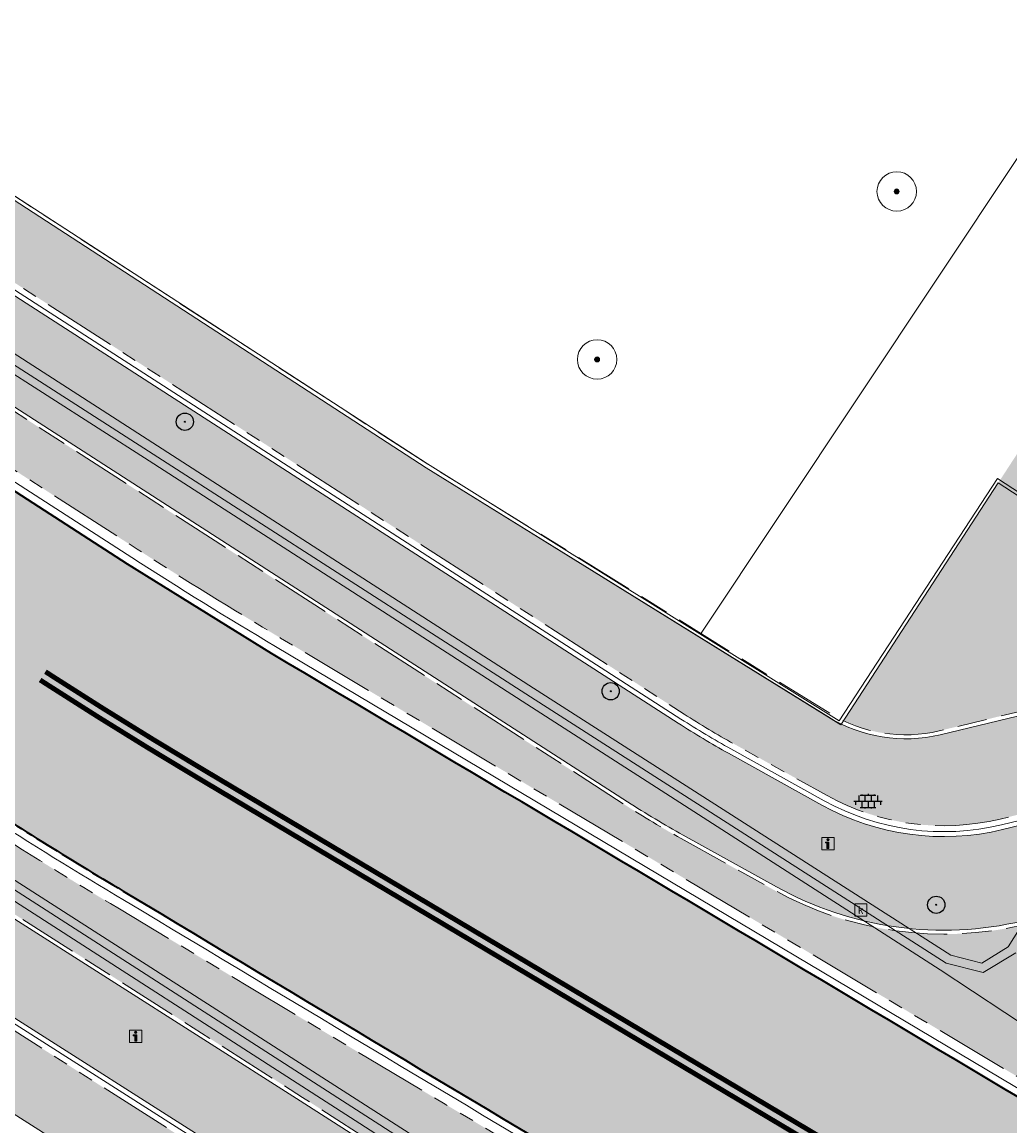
# Model space of a CAD drawing. Header units: metres. Extents: x 187916 to 189411, y 333285 to 334910.
# Tile 105 of 256: x 188210 to 188230, y 334537 to 334560. Entities that reach past the tile are written whole.
import ezdxf
from ezdxf.enums import TextEntityAlignment as Align

# ---------------------------------------------------------------- set-up
doc = ezdxf.new("R2010")
doc.units = ezdxf.units.M
doc.linetypes.add('VH-OPSLUITBAND_100X200', pattern=[16, 8, -2, 4, -2])
doc.linetypes.add('VH-TROTTOIRBAND_180-200', pattern=[20, 10, -2, 2, -2, 2, -2])
for name, color, linetype, lineweight in [('B-ME-GR-BOOM-S', 253, 'Continuous', 25), ('B-ME-IE-MEUBILAIR_WEGMEUBILAIR-S', 253, 'Continuous', 18), ('B-ME-IE-TERREINAFSCHEIDING_KUNSTMATIG_MUUR-G', 253, 'IE-TERREINAFSCHEIDING-KUNSTMATIG-DICHT', 18), ('B-ME-RI-HWA_KOLK-S', 253, 'Continuous', 25), ('B-ME-VH-KANTOPSLUITING_ACHTERKANTBAND-G', 253, 'Continuous', 18), ('B-ME-VH-VERHARDING_ASFALT-G', 253, 'Continuous', 18), ('B-ME-VH-VERHARDING_BETONSTRAATSTEEN-G', 253, 'Continuous', 18), ('B-ME-VH-VERHARDING_TEGEL-G', 253, 'Continuous', 18), ('B-ME-VH-VERHARDING_TEGEL-S', 253, 'Continuous', 25), ('B-WE-GR-BOOM-S', 253, 'Continuous', 15), ('B-WE-GR-HAAG-G', 253, 'GR-HAAG1-SO', 15), ('B-WE-OG-TERREIN_ERF-GV', 253, 'Continuous', 15), ('N-WE-GR-HAAG-HG01-A', 96, 'Continuous', 35), ('N-WE-GR-HAAG-HG02-A', 64, 'Continuous', 35), ('N-WE-VH-GOOT_TEGEL-G', 170, 'Continuous', 35), ('N-WE-VH-KANTOPSLUITING_OPSLUITBAND_80X200-G', 30, 'VH-OPSLUITBAND_100X200', 15), ('N-WE-VH-KANTOPSLUITING_RIJWIELPADBAND_4-12 200-G', 94, 'VH-TROTTOIRBAND_180-200', 15), ('N-WE-VH-KANTOPSLUITING_TROTTOIRBAND_180 200-G', 251, 'VH-TROTTOIRBAND_180-200', 15), ('N-WE-VH-KANTOPSLUITING_VOORKANTBAND-G', 7, 'Continuous', 15), ('N-WE-VH-KANTVERHARDING_STREKLAAG_BSS-G', 60, 'Continuous', 18), ('N-WE-VH-VERHARDING_ASFALT_RIJWEG-A', 251, 'Continuous', 18), ('N-WE-VH-VERHARDING_BETONSTRAATSTEEN-ROOD-A', 11, 'Continuous', 18), ('N-WE-VH-VERHARDING_TEGEL-A', 254, 'Continuous', 5), ('N-WE-VW-MARKERING_LANGS_STREEP-G', 251, 'Continuous', 0)]:
    doc.layers.add(name, color=color, linetype=linetype, lineweight=lineweight)
doc.styles.add('NLCS-ISO', font='NLCS-ISO.ttf')
doc.linetypes.add('GR-HAAG1-SO', pattern='A,6,[176,NLCS.SHX,S=0.125,R=0,X=0,Y=0],-2', length=8)
doc.linetypes.add('IE-TERREINAFSCHEIDING-KUNSTMATIG-DICHT', pattern='A,8,-1,[82,NLCS.SHX,S=0.75,R=90,X=0,Y=0],-1', length=10)

# ---------------------------------------------------------------- blocks, each defined once
blk = doc.blocks.new('SGR-BOOM_GBKN-SO')
at = {"linetype": 'ByBlock', "lineweight": 18}
h = blk.add_hatch(color=0, dxfattribs=at)
h.dxf.hatch_style = 1
edge = h.paths.add_edge_path()
edge.add_arc((0, 0), 0.25, 0, 360)
at = {"color": 0, "linetype": 'ByBlock', "lineweight": 18}
for radius in [2, 0.25]:
    blk.add_circle((0, 0), radius, dxfattribs=at)
at = {"color": 0, "linetype": 'ByBlock', "lineweight": 18, "style": 'NLCS-ISO'}
blk.add_attdef('SOORT', (2.5, 0), '', height=1.5, dxfattribs=at)
blk = doc.blocks.new('SRI-KOLK-SO')
at = {"color": 0, "linetype": 'ByBlock', "lineweight": 18}
blk.add_lwpolyline([(-1.125, -1.125), (1.125, -1.125), (1.125, 1.125), (-1.125, 1.125)], close=True, dxfattribs=at)
at = {"color": 0, "linetype": 'ByBlock', "lineweight": 18, "style": 'NLCS-ISO'}
blk.add_text('k', height=1.5, dxfattribs=at).set_placement((0, 0), align=Align.MIDDLE_CENTER)
blk = doc.blocks.new('SGR-BOOM_01')
at = {"ltscale": 0.1}
h = blk.add_hatch(color=256, dxfattribs=at)
edge = h.paths.add_edge_path()
edge.add_arc((7.366995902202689e-12, -5.115907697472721e-12), 0.15, 0, 360)
for centre, radius in [((0, 0), 2.5), ((7.366995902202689e-12, -5.115907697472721e-12), 0.04499999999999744)]:
    blk.add_circle(centre, radius)
blk.add_circle((7.366995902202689e-12, -5.115907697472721e-12), 0.15, dxfattribs=at)
blk = doc.blocks.new('SIE-WEG_VERKEERSBORD_INFORMATIE-SO')
at = {"linetype": 'ByBlock', "lineweight": 18}
h = blk.add_hatch(color=0, dxfattribs=at)
h.dxf.hatch_style = 1
h.paths.add_polyline_path([(0.31640625, 0.4893749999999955), (-0.8226562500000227, 0.4893749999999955), (-0.8226562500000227, 0.1940624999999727), (-0.31640625, 0.1940624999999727), (-0.31640625, -1.620000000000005), (0.31640625, -1.620000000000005)])
h = blk.add_hatch(color=0, dxfattribs=at)
h.dxf.hatch_style = 1
edge = h.paths.add_edge_path()
edge.add_arc((0, 1.246607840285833), 0.3733921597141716, 0, 360)
at = {"color": 0, "linetype": 'ByBlock', "lineweight": 18}
for points in [[(-2, -2), (2, -2), (2, 2), (-2, 2)], [(0.31640625, 0.4893749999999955), (-0.8226562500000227, 0.4893749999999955), (-0.8226562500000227, 0.1940624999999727), (-0.31640625, 0.1940624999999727), (-0.31640625, -1.620000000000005), (0.31640625, -1.620000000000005)]]:
    blk.add_lwpolyline(points, close=True, dxfattribs=at)
blk.add_circle((0, 1.246607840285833), 0.3733921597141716, dxfattribs=at)
blk = doc.blocks.new('SVH-TEGEL_300X300_DUN_LINT_KL-SO')
for p, q in [((-2.25, 1.355676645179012), (-2.25, -6.969183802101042e-16)), ((-1.900843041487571, 1.499999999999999), (1.90084304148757, 1.499999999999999)), ((-1.5, 1.624087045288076), (-1.5, 1.499999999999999)), ((-0.7499999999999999, 1.5), (-0.7500000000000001, 1.377682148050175e-16)), ((3.325515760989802e-16, 1.810386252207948), (2.755364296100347e-16, 1.499999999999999)), ((0, 0), (-2.755364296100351e-16, -1.500000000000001)), ((0.7500000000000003, 1.499999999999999), (0.7500000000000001, -1.247991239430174e-15)), ((1.5, 1.624087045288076), (1.5, 1.499999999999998)), ((2.25, 1.355676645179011), (2.25, -4.133046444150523e-16)), ((-3.39489953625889, -4.866106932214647e-16), (3.39489953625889, -1.733835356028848e-15)), ((-3, -3.055132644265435e-15), (-3.000000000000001, -0.8474312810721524)), ((-1.900843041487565, -1.500000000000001), (1.900843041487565, -1.500000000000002)), ((-1.5, -8.346865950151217e-16), (-1.5, -1.500000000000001)), ((-0.7500000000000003, -1.499999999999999), (-0.7500000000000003, -1.765655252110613)), ((0.7499999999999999, -1.500000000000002), (0.7499999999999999, -1.765655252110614)), ((1.5, -2.495982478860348e-15), (1.5, -1.500000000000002)), ((2.999999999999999, -2.495982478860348e-15), (2.999999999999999, -0.8474312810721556))]:
    blk.add_line(p, q)
blk = doc.blocks.new('DTM')
at = {"layer": 'B-ME-IE-TERREINAFSCHEIDING_KUNSTMATIG_MUUR-G', "ltscale": 0.2, "flags": 128}
blk.add_lwpolyline([(188213.852, 334534.8220000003), (188206.0150000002, 334539.809)], dxfattribs=at)
at = {"layer": 'B-ME-VH-KANTOPSLUITING_ACHTERKANTBAND-G', "ltscale": 0.2, "flags": 128}
for points in [[(188232.3870000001, 334544.5159999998), (188230.0240000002, 334540.7710000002), (188229.4879999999, 334540.4399999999), (188228.8599999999, 334540.5989999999), (188220.392, 334546.0210000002), (188212.7560000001, 334550.943), (188205.463, 334555.639), (188204.0079999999, 334556.5649999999), (188204.1916821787, 334556.8514977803), (188201, 334558.8190000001), (188200.8480000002, 334558.5920000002), (188199.1499999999, 334559.6830000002)], [(188232.8339999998, 334526.9380000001), (188225.3100000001, 334531.8059999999), (188217.6600000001, 334536.6699999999), (188208.173, 334542.773), (188208.003, 334542.5249999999), (188202.662, 334545.943), (188197.2689999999, 334549.4359999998), (188197.4339999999, 334549.693), (188189.3969999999, 334554.8160000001), (188180.1460000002, 334560.747), (188179.9739999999, 334560.4890000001), (188174.287, 334564.1370000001)], [(188226.5970000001, 334545.3569999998), (188218.236, 334550.5779999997), (188209.2289999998, 334556.4199999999), (188205.264, 334558.9730000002), (188205.4700000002, 334559.2820000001)], [(188226.5970000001, 334545.3569999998), (188229.806573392, 334550.2783044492)], [(188244.5040000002, 334542.2590000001), (188243.784, 334541.216), (188236.7450000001, 334545.7560000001), (188229.8065733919, 334550.2783044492)]]:
    blk.add_lwpolyline(points, dxfattribs=at)
at = {"layer": 'B-ME-VH-VERHARDING_ASFALT-G', "ltscale": 0.2, "flags": 128}
for points in [[(188234.5529999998, 334536.4019999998), (188228.6439999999, 334540.304), (188220.2549999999, 334545.6979999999), (188212.5899999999, 334550.6370000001), (188205.3300000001, 334555.284), (188203.8149999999, 334556.253), (188200.6310000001, 334558.2939999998), (188198.966, 334559.3760000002), (188196.426, 334561.003), (188190.7149999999, 334564.679), (188185.6579999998, 334567.8960000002), (188184.4419999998, 334568.6779999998), (188181.946, 334570.2680000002), (188180.202, 334571.4029999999), (188175.1570000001, 334574.6689999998)], [(188272.9249999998, 334491.4739999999), (188273.662, 334493.7560000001), (188273.6749999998, 334496.2310000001), (188273.165, 334498.585), (188272.196, 334500.719), (188270.7609999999, 334502.577), (188268.9130000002, 334504.1060000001), (188267.9359999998, 334504.7570000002), (188266.662, 334505.568), (188258.4249999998, 334510.895), (188249.1529999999, 334516.841), (188246.6850000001, 334518.4350000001), (188244.1570000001, 334520.0490000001), (188236.159, 334525.2400000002), (188233.0249999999, 334527.2250000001), (188225.446, 334532.0779999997), (188217.8650000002, 334536.983), (188208.3530000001, 334543.085), (188203.0589999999, 334546.4670000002), (188197.6239999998, 334549.9819999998), (188189.6060000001, 334555.1039999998), (188180.355, 334561.0320000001), (188174.6570000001, 334564.6979999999)]]:
    blk.add_lwpolyline(points, dxfattribs=at)
at = {"layer": 'B-ME-VH-VERHARDING_BETONSTRAATSTEEN-G', "ltscale": 0.2, "flags": 128}
for points in [[(188230.1809999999, 334540.6460000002), (188229.5159999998, 334540.25), (188228.764, 334540.4369999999), (188220.3319999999, 334545.8459999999), (188212.6669999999, 334550.7710000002), (188205.3799999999, 334555.4500000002), (188203.9029999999, 334556.3739999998), (188200.73, 334558.4079999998), (188199.0359999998, 334559.5060000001), (188196.4980000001, 334561.128), (188190.8080000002, 334564.787), (188185.7489999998, 334568.0120000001), (188184.5279999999, 334568.8250000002), (188182.0249999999, 334570.398), (188180.2829999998, 334571.514), (188175.2459999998, 334574.7889999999)], [(188272.7930000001, 334491.5449999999), (188273.5350000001, 334493.7850000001), (188273.5439999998, 334496.1940000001), (188273.0499999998, 334498.497), (188272.0690000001, 334500.6669999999), (188270.6499999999, 334502.4819999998), (188268.838, 334503.9739999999), (188267.8459999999, 334504.6359999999), (188266.5789999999, 334505.4640000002), (188258.3190000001, 334510.7590000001), (188249.0520000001, 334516.733), (188246.611, 334518.298), (188244.071, 334519.9210000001), (188236.088, 334525.105), (188232.9419999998, 334527.0949999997), (188225.375, 334531.9300000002), (188217.7629999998, 334536.8369999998), (188208.2689999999, 334542.9419999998), (188202.9709999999, 334546.3429999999), (188197.5269999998, 334549.852), (188189.5070000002, 334554.9709999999), (188180.2629999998, 334560.9079999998), (188174.571, 334564.5619999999)]]:
    blk.add_lwpolyline(points, dxfattribs=at)
at = {"layer": 'B-ME-VH-VERHARDING_TEGEL-G', "ltscale": 0.2, "flags": 128}
for points in [[(188226.6290000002, 334545.2790000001), (188218.2080000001, 334550.497), (188209.1639999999, 334556.3670000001), (188205.2200000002, 334558.8930000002), (188205.102, 334558.986), (188202.4219999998, 334560.7199999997), (188201.355, 334561.3420000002), (188197.298, 334563.9210000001), (188196.4270000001, 334564.4870000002), (188194.0099999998, 334566.0019999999), (188192.1630000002, 334567.1639999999), (188189.8130000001, 334568.7089999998), (188188.3960000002, 334569.6170000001), (188188.273, 334569.6910000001), (188182.3489999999, 334573.4720000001), (188179.8739999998, 334575.071), (188179.7110000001, 334575.213), (188179.8700000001, 334575.432), (188176.9900000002, 334577.3169999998)], [(188226.6290000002, 334545.2790000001), (188229.8228335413, 334550.1877335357)], [(188244.574, 334542.236), (188243.7930000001, 334541.128), (188236.7379999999, 334545.6919999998), (188229.8228335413, 334550.1877335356)]]:
    blk.add_lwpolyline(points, dxfattribs=at)
at = {"layer": 'B-WE-GR-HAAG-G', "ltscale": 0.2, "flags": 128}
blk.add_lwpolyline([(188243.081, 334576.122), (188223.7820477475, 334547.1147880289)], dxfattribs=at)
at = {"layer": 'B-WE-OG-TERREIN_ERF-GV', "ltscale": 0.2, "flags": 128}
for points in [[(188223.7820477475, 334547.1147880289), (188243.081, 334576.122), (188240.161, 334578.396), (188237.217, 334580.689), (188234.54, 334582.774)], [(188246.798, 334580.851), (188243.753, 334576.92), (188243.081, 334576.122), (188223.7820477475, 334547.1147880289)]]:
    blk.add_lwpolyline(points, dxfattribs=at)
at = {"layer": 'B-ME-GR-BOOM-S', "xscale": 0.07, "yscale": 0.07, "zscale": 0.07}
for p in [(188213.312, 334551.431), (188221.957, 334545.959), (188228.566, 334541.623)]:
    blk.add_blockref('SGR-BOOM_01', p, dxfattribs=at)
at = {"layer": 'B-ME-IE-MEUBILAIR_WEGMEUBILAIR-S', "xscale": 0.0625, "yscale": 0.0625, "zscale": 0.0625}
for p in [(188226.366, 334542.867), (188212.316, 334538.953)]:
    blk.add_blockref('SIE-WEG_VERKEERSBORD_INFORMATIE-SO', p, dxfattribs=at)
at = {"layer": 'B-ME-RI-HWA_KOLK-S', "xscale": 0.11, "yscale": 0.11, "zscale": 0.11}
blk.add_blockref('SRI-KOLK-SO', (188227.034, 334541.519), dxfattribs=at)
at = {"layer": 'B-ME-VH-VERHARDING_TEGEL-S', "xscale": 0.084, "yscale": 0.084, "zscale": 0.084}
blk.add_blockref('SVH-TEGEL_300X300_DUN_LINT_KL-SO', (188227.180880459, 334543.7253858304), dxfattribs=at)
at = {"layer": 'B-WE-GR-BOOM-S', "xscale": 0.2, "yscale": 0.2, "zscale": 0.2}
for p in [(188227.763, 334556.108), (188221.681, 334552.696)]:
    blk.add_blockref('SGR-BOOM_GBKN-SO', p, dxfattribs=at)
blk = doc.blocks.new('ontwerp Wilhelmina- & Engelenkampstraat')
at = {"layer": 'N-WE-GR-HAAG-HG01-A', "transparency": 33554610}
h = blk.add_hatch(color=256, dxfattribs=at)
h.dxf.hatch_style = 1
h.paths.add_polyline_path([(188203.6863687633, 334555.6121301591), (188203.3072082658, 334555.0237108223), (188203.4080801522, 334554.9587118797, 0.414213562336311), (188203.4977625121, 334554.5440348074), (188212.3414064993, 334548.8454449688, 0.008849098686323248), (188215.256784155, 334547.039062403), (188226.5440664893, 334540.3188845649), (188229.8918575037, 334541.1261363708, -0.1699833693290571), (188225.2805831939, 334541.9178157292), (188223.387470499, 334542.9687407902, -0.01641003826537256), (188222.2569912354, 334543.6457551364)])
h = blk.add_hatch(color=256, dxfattribs=at)
h.dxf.hatch_style = 1
h.paths.add_polyline_path([(188211.9823468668, 334541.5401479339, -0.008116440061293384), (188209.1124476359, 334543.3127596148, 0.4058440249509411), (188208.7056070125, 334543.2162056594), (188208.6043665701, 334543.2806290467), (188208.1270741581, 334542.5305707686), (188215.6977728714, 334537.7130290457), (188224.42137063, 334532.125037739), (188225.2812512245, 334531.5647220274), (188232.4726521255, 334526.9872184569), (188233.3912356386, 334528.4303418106), (188233.2900036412, 334528.4947784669, 0.4113009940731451), (188233.2005265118, 334528.9073340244, -0.002186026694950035)])
at = {"layer": 'N-WE-GR-HAAG-HG02-A', "transparency": 33554610}
h = blk.add_hatch(color=256, dxfattribs=at)
h.dxf.hatch_style = 1
edge = h.paths.add_edge_path()
edge.add_line((188231.1626490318, 334552.2469508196), (188226.6818952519, 334545.3602968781))
edge.add_arc((188227.9437959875, 334547.9935470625), 2.919999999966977, 244.3954231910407, 283.5569187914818)
edge.add_line((188228.6282767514, 334545.1549054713), (188233.5316202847, 334546.3372471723))
edge.add_arc((188235.8944853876, 334536.5381008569), 10.08000000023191, 57.43976879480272, 103.55691879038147, ccw=False)
edge.add_line((188241.3193993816, 334545.0337884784), (188247.5207553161, 334541.0739180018))
edge.add_line((188247.5207553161, 334541.0739180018), (188247.577, 334541.162))
edge.add_line((188247.577, 334541.162), (188231.1626490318, 334552.2469508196))
h = blk.add_hatch(color=256, dxfattribs=at)
h.dxf.hatch_style = 1
h.paths.add_polyline_path([(188240.4756325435, 334540.1371010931), (188238.6234727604, 334541.3197961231, 0.2054935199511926), (188234.0208705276, 334542.1039837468), (188230.3394030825, 334541.2163786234, -0.01612541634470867), (188229.8918575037, 334541.1261363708), (188226.5440664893, 334540.3188845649), (188230.7827824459, 334537.7952545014)])
at = {"layer": 'N-WE-VH-VERHARDING_ASFALT_RIJWEG-A', "transparency": 33554610}
h = blk.add_hatch(color=256, dxfattribs=at)
h.dxf.hatch_style = 1
edge = h.paths.add_edge_path()
edge.add_line((188163.8208333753, 334580.6406240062), (188159.2952212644, 334575.7984076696))
edge.add_line((188159.2952212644, 334575.7984076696), (188174.5957356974, 334565.9704214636))
edge.add_line((188174.5957356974, 334565.9704214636), (188208.8839609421, 334543.8760752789))
edge.add_arc((188265.1432202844, 334630.8183515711), 103.5570551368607, 237.0935993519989, 239.2286548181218)
edge.add_arc((189667.3076695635, 336961.7811804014), 2823.749582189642, 238.9808935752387, 239.4819934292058)
edge.add_line((188233.3818636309, 334529.2067239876), (188237.2558465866, 334526.9002472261))
edge.add_arc((188172.8948845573, 334415.8189779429), 128.3798341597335, 56.614742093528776, 59.911814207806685, ccw=False)
edge.add_arc((188228.9109722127, 334498.8883011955), 28.21409776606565, 55.4845922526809, 58.773180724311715, ccw=False)
edge.add_line((188244.8978654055, 334522.1359797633), (188270.2099100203, 334505.7794106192))
edge.add_arc((188264.7010883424, 334497.2544241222), 10.15000054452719, 13.737900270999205, 57.129572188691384, ccw=False)
edge.add_line((188274.5607201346, 334499.6648539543), (188285.3916733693, 334492.8307818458))
edge.add_arc((188287.0274187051, 334482.813442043), 10.15001278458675, 56.479027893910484, 99.27405743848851, ccw=False)
edge.add_line((188292.6326838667, 334491.2753426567), (188328.2332900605, 334467.6895627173))
edge.add_arc((188166.0016867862, 334216.8707131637), 298.7125514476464, 47.8039201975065, 57.10489379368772, ccw=False)
edge.add_arc((188346.5713980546, 334415.6696875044), 30.15000000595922, 31.86626050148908, 48.27499196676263, ccw=False)
edge.add_arc((188363.5941228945, 334425.9773084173), 10.25375049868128, 32.663466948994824, 33.16756871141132, ccw=False)
edge.add_arc((188363.7680247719, 334425.9005759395), 10.15000001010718, 9.405490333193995, 33.55795590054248, ccw=False)
edge.add_arc((188373.1107148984, 334427.4481680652), 0.680000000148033, -65.24652159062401, 9.405490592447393, ccw=False)
edge.add_line((188373.39544101, 334426.8306479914), (188373.3535042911, 334426.8064665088))
edge.add_line((188373.3535042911, 334426.8064665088), (188373.0122377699, 334426.6096859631))
edge.add_arc((188366.2889411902, 334422.7187079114), 7.76803881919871, 0.9923180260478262, 30.05928364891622, ccw=False)
edge.add_line((188374.0558150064, 334422.853237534), (188385.6760825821, 334436.9428109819))
edge.add_arc((188384.9421657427, 334443.9042308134), 6.99999999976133, 238.676415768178, 276.0182515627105, ccw=False)
edge.add_line((188381.3030702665, 334437.9245164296), (188374.3090535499, 334441.7971089))
edge.add_line((188374.3090535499, 334441.7971089), (188374.1759859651, 334441.5785117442))
edge.add_arc((188373.7240602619, 334441.8357337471), 0.5199999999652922, 236.9865645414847, 330.35281892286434, ccw=False)
edge.add_arc((188428.1308333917, 334525.1050683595), 99.98797832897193, 235.55122826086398, 236.8408409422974, ccw=False)
edge.add_arc((188411.6700745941, 334501.8726051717), 71.51970141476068, 233.64609065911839, 235.89746209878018, ccw=False)
edge.add_arc((188411.670100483, 334501.8726410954), 71.51974569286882, 233.2495609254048, 233.64609101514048, ccw=False)
edge.add_arc((188457.7549952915, 334568.1260296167), 152.2034652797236, 230.5042180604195, 234.2720138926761, ccw=False)
edge.add_arc((188166.9569656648, 334218.1136175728), 302.8501405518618, 50.16648870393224, 50.26164584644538)
edge.add_arc((188166.9570554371, 334218.113725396), 302.8500002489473, 50.26164586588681, 51.22502147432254)
edge.add_arc((188166.9539407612, 334218.1098417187), 302.854978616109, 51.22502222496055, 51.3192961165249)
edge.add_arc((188167.7827901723, 334219.1716967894), 301.508037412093, 51.31614081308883, 52.74067650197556)
edge.add_arc((188166.9798580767, 334218.1437757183), 302.8122778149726, 52.73751119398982, 52.83170123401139)
edge.add_arc((188166.9570555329, 334218.113725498), 302.8500001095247, 52.83169831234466, 54.43051335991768)
edge.add_arc((188166.9767697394, 334218.1413522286), 302.8160606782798, 54.43050684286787, 54.52539666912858)
edge.add_arc((188160.6555547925, 334209.0669401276), 313.8745045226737, 54.54701659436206, 57.10245107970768)
edge.add_line((188331.1328921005, 334472.609502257), (188320.0936543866, 334479.922007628))
edge.add_arc((188323.4852573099, 334485.0441346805), 6.143220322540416, 221.5045135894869, 236.48957065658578, ccw=False)
edge.add_arc((188319.5511004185, 334481.5629375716), 0.8899999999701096, 137.6692106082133, 221.5046791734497, ccw=False)
edge.add_line((188318.8931507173, 334482.1622723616), (188319.2594146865, 334482.6371719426))
edge.add_line((188319.2594146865, 334482.6371719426), (188319.2912123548, 334482.6784009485))
edge.add_arc((188340.6890844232, 334510.7641414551), 35.30832407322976, 218.5773896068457, 232.6970680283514, ccw=False)
edge.add_arc((188279.0883320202, 334513.8429033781), 42.25714136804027, 321.20296164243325, 323.56659149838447, ccw=False)
edge.add_arc((188310.4726214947, 334488.8679822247), 2.15802668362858, 242.7824537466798, 315.8976350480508, ccw=False)
edge.add_line((188309.4856042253, 334486.9489001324), (188295.3438852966, 334496.3165348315))
edge.add_line((188295.3438852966, 334496.3165348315), (188286.6449701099, 334501.9456440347))
edge.add_line((188286.6449701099, 334501.9456440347), (188245.2759046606, 334528.678213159))
edge.add_arc((188189.2378963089, 334441.9585258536), 103.2500002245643, 57.12957376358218, 59.23144345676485)
edge.add_line((188242.0576432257, 334530.6751358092), (188236.73552821, 334533.8437957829))
edge.add_arc((182886.7756591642, 325560.3118348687), 10447.31288197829, 59.19688513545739, 59.33512800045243)
edge.add_line((188215.0687000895, 334546.7260098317), (188212.1448451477, 334548.5376449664))
edge.add_line((188212.1448451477, 334548.5376449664), (188202.8877957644, 334554.5207101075))
edge.add_line((188202.8877957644, 334554.5207101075), (188173.134058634, 334573.6931625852))
edge.add_line((188173.134058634, 334573.6931625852), (188171.667712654, 334574.6976989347))
edge.add_arc((188421.3357456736, 334919.3221964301), 425.5586575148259, 233.19857496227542, 234.07802403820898, ccw=False)
edge.add_line((188166.4075921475, 334578.5703695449), (188163.8279358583, 334580.6347157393))
edge.add_line((188163.8279358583, 334580.6347157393), (188163.8208333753, 334580.6406240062))
at = {"layer": 'N-WE-VH-VERHARDING_BETONSTRAATSTEEN-ROOD-A', "transparency": 33554610}
h = blk.add_hatch(color=11, dxfattribs=at)
h.dxf.hatch_style = 1
edge = h.paths.add_edge_path()
edge.add_line((188168.865590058, 334580.5115920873), (188164.1695972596, 334584.4200185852))
edge.add_line((188164.1695972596, 334584.4200185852), (188162.9559123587, 334582.958179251))
edge.add_line((188162.9559123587, 334582.958179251), (188167.6501393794, 334579.0512223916))
edge.add_arc((188176.606091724, 334589.8118412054), 13.99999998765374, 230.2297359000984, 237.203432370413)
edge.add_line((188169.022881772, 334578.0434544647), (188222.3003238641, 334543.7130030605))
edge.add_arc((188233.1334809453, 334560.5249841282), 19.99999999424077, 237.2034323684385, 240.9639985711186)
edge.add_line((188223.4262992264, 334543.0386859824), (188225.3194119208, 334541.9877609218))
edge.add_arc((188228.7169255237, 334548.1079652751), 7.000000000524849, 240.9639985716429, 283.5569187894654)
edge.add_line((188230.3578040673, 334541.3030025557), (188234.0019610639, 334542.1817169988))
edge.add_arc((188235.4084283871, 334536.3488918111), 6.000000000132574, 57.10855135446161, 103.55691879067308, ccw=False)
edge.add_line((188238.6667231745, 334541.3870973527), (188261.5045286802, 334526.8040363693))
edge.add_line((188261.5045286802, 334526.8040363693), (188284.3423341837, 334512.2209753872))
edge.add_arc((188283.2820599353, 334510.5388284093), 1.988416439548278, -33.20701186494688, 57.77635442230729, ccw=False)
edge.add_line((188284.9457625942, 334509.4498410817), (188283.7568632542, 334507.6100009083))
edge.add_line((188283.7568632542, 334507.6100009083), (188283.1924126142, 334506.7365047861))
edge.add_arc((188281.5126123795, 334507.8219867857), 2.000000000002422, 237.1295737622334, 327.1295737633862, ccw=False)
edge.add_line((188280.4271303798, 334506.142186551), (188286.3064312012, 334502.3429995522))
edge.add_arc((188287.3919132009, 334504.0227997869), 2.000000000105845, 147.1295737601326, 237.12957376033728, ccw=False)
edge.add_line((188285.7121129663, 334505.1082817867), (188287.2146571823, 334507.4334922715))
edge.add_arc((188288.894457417, 334506.3480102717), 2.000000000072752, 57.43976879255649, 147.129573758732, ccw=False)
edge.add_line((188289.9708292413, 334508.0336625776), (188303.2938644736, 334499.5262499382))
edge.add_arc((188290.6932170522, 334479.7685368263), 23.43381195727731, 34.905399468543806, 57.471963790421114, ccw=False)
edge.add_line((188309.9112382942, 334493.1779067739), (188310.8477969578, 334491.8372569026))
edge.add_line((188310.8477969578, 334491.8372569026), (188311.5498608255, 334490.8322778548))
edge.add_line((188311.5498608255, 334490.8322778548), (188312.1225447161, 334490.0125015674))
edge.add_arc((188310.4829921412, 334488.8671337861), 2.000000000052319, -32.52657393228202, 34.93759446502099, ccw=False)
edge.add_arc((188279.0883320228, 334513.8429033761), 42.10714136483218, 321.7796670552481, 329.3982752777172)
edge.add_arc((188314.6995885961, 334493.3082215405), 1.100005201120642, 214.9377611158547, 305.03481073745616, ccw=False)
edge.add_line((188313.7978322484, 334492.6782636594), (188313.2251481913, 334493.4980401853))
edge.add_line((188313.2251481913, 334493.4980401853), (188312.2885895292, 334494.8386900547))
edge.add_arc((188290.6464955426, 334479.7198353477), 26.3999999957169, 34.93759445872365, 57.43667399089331)
edge.add_line((188304.8558054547, 334501.9696783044), (188285.8345466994, 334513.536712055))
edge.add_line((188285.8345466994, 334513.536712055), (188284.9034365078, 334514.1170041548))
edge.add_line((188284.9034365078, 334514.1170041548), (188262.2961255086, 334528.5528830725))
edge.add_line((188262.2961255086, 334528.5528830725), (188239.6987585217, 334542.982372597))
edge.add_arc((188235.4084283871, 334536.3488918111), 7.900000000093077, 57.10646115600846, 103.5569187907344)
edge.add_line((188233.5565797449, 334544.0287783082), (188229.9124227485, 334543.1500638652))
edge.add_arc((188228.7169255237, 334548.1079652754), 5.100000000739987, 240.96399857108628, 283.5569187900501, ccw=False)
edge.add_line((188226.2415941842, 334543.6489592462), (188224.3484814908, 334544.6998843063))
edge.add_arc((188233.1334809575, 334560.5249841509), 18.10000001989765, 237.2034323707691, 240.96399857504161, ccw=False)
edge.add_line((188223.329473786, 334545.3101412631), (188170.052031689, 334579.6405926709))
edge.add_arc((188176.6060916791, 334589.8118411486), 12.099999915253, 230.2297359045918, 237.2034323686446, ccw=False)
h = blk.add_hatch(color=11, dxfattribs=at)
h.dxf.hatch_style = 1
edge = h.paths.add_edge_path()
edge.add_arc((188270.332567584, 334495.2359531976), 4.01840035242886, 341.6529269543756, 416.7021785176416)
edge.add_arc((188270.3325658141, 334495.2359543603), 4.018400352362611, -18.34911897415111, 56.702148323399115, ccw=False)
edge.add_arc((188264.7010888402, 334497.2544243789), 9.999999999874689, 340.8314171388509, 340.8322362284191)
edge = h.paths.add_edge_path()
edge.add_arc((188148.770241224, 334564.1394932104), 12.09999999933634, 57.63015956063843, 89.30733865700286)
edge.add_line((188148.9165172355, 334576.2386090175), (188148.9370684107, 334577.938484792))
edge.add_arc((188148.7702412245, 334564.1394932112), 13.79999999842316, 57.630159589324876, 89.30733865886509, ccw=False)
edge.add_line((188156.1585166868, 334575.7951092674), (188165.274457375, 334570.0166861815))
edge.add_line((188165.274457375, 334570.0166861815), (188169.8198914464, 334567.1086563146))
edge.add_line((188169.8198914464, 334567.1086563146), (188171.511029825, 334565.9779010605))
edge.add_line((188171.511029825, 334565.9779010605), (188172.8852863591, 334565.1012805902))
edge.add_line((188172.8852863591, 334565.1012805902), (188189.066450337, 334554.7569305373))
edge.add_line((188189.066450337, 334554.7569305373), (188194.1878845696, 334551.4665076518))
edge.add_line((188194.1878845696, 334551.4665076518), (188201.1790287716, 334547.0002215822))
edge.add_line((188201.1790287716, 334547.0002215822), (188204.1699773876, 334545.0015735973))
edge.add_line((188204.1699773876, 334545.0015735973), (188207.8265481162, 334542.6269838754))
edge.add_line((188207.8265481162, 334542.6269838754), (188215.6547227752, 334537.6455997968))
edge.add_line((188215.6547227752, 334537.6455997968), (188224.3779567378, 334532.0578415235))
edge.add_line((188224.3779567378, 334532.0578415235), (188225.2379334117, 334531.4974632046))
edge.add_line((188225.2379334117, 334531.4974632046), (188233.1427692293, 334526.4658407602))
edge.add_line((188233.1427692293, 334526.4658407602), (188239.8496435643, 334522.1101237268))
edge.add_line((188239.8496435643, 334522.1101237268), (188248.511649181, 334516.4087920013))
edge.add_line((188248.511649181, 334516.4087920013), (188250.7467074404, 334514.9210303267))
edge.add_line((188250.7467074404, 334514.9210303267), (188255.6112174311, 334511.7728785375))
edge.add_line((188255.6112174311, 334511.7728785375), (188256.3588268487, 334511.2878343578))
edge.add_line((188256.3588268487, 334511.2878343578), (188261.1983553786, 334508.1523159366))
edge.add_line((188261.1983553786, 334508.1523159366), (188268.3147183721, 334503.5103458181))
edge.add_line((188268.3147183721, 334503.5103458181), (188273.2914312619, 334500.2531944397))
edge.add_arc((188273.5652412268, 334500.6715580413), 0.4999999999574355, 236.7961170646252, 381.0816675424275)
edge.add_arc((188264.7010888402, 334497.2544243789), 9.999999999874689, -13.01039675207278, 21.081667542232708, ccw=False)
edge.add_arc((188270.3325660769, 334495.2359545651), 4.118400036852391, 356.7594048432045, 416.7032974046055)
edge.add_line((188272.5934635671, 334498.6782737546), (188272.3604773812, 334498.8307581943))
edge.add_line((188272.3604773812, 334498.8307581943), (188271.5237501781, 334499.378378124))
edge.add_line((188271.5237501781, 334499.378378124), (188267.3942402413, 334502.0810534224))
edge.add_line((188267.3942402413, 334502.0810534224), (188264.1115089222, 334504.2222952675))
edge.add_line((188264.1115089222, 334504.2222952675), (188260.7611897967, 334506.4076229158))
edge.add_line((188260.7611897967, 334506.4076229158), (188260.2332122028, 334506.7520092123))
edge.add_line((188260.2332122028, 334506.7520092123), (188255.4335565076, 334509.8616945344))
edge.add_line((188255.4335565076, 334509.8616945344), (188254.6867637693, 334510.3462088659))
edge.add_line((188254.6867637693, 334510.3462088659), (188249.8141395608, 334513.4996119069))
edge.add_line((188249.8141395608, 334513.4996119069), (188249.0920431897, 334513.979857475))
edge.add_line((188249.0920431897, 334513.979857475), (188247.6052413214, 334514.969945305))
edge.add_line((188247.6052413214, 334514.969945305), (188238.7286873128, 334520.811070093))
edge.add_line((188238.7286873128, 334520.811070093), (188232.2233639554, 334525.0358917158))
edge.add_line((188232.2233639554, 334525.0358917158), (188224.3174298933, 334530.0682132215))
edge.add_line((188224.3174298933, 334530.0682132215), (188223.4554115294, 334530.6299219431))
edge.add_line((188223.4554115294, 334530.6299219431), (188214.7399082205, 334536.2127282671))
edge.add_line((188214.7399082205, 334536.2127282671), (188206.9072550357, 334541.1969622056))
edge.add_line((188206.9072550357, 334541.1969622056), (188203.2347351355, 334543.5819093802))
edge.add_line((188203.2347351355, 334543.5819093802), (188200.2488350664, 334545.5771837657))
edge.add_line((188200.2488350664, 334545.5771837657), (188193.9364147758, 334549.6126811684))
edge.add_line((188193.9364147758, 334549.6126811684), (188193.2729879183, 334550.0336828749))
edge.add_line((188193.2729879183, 334550.0336828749), (188188.2574143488, 334553.2560923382))
edge.add_line((188188.2574143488, 334553.2560923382), (188171.9529504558, 334563.6795877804))
edge.add_line((188171.9529504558, 334563.6795877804), (188170.5813430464, 334564.5545184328))
edge.add_line((188170.5813430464, 334564.5545184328), (188168.8892599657, 334565.6859053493))
edge.add_line((188168.8892599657, 334565.6859053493), (188164.361299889, 334568.5827558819))
edge.add_line((188164.361299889, 334568.5827558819), (188155.2483668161, 334574.3592725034))
at = {"layer": 'N-WE-VH-VERHARDING_TEGEL-A', "transparency": 33554610}
h = blk.add_hatch(color=256, dxfattribs=at)
h.dxf.hatch_style = 1
edge = h.paths.add_edge_path()
edge.add_line((188281.1640425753, 334519.4961072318), (188279.9255908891, 334517.5566297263))
edge.add_line((188279.9255908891, 334517.5566297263), (188274.8298062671, 334520.8105385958))
edge.add_line((188274.8298062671, 334520.8105385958), (188273.9864222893, 334521.3490807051))
edge.add_line((188273.9864222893, 334521.3490807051), (188273.903560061, 334521.4019922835))
edge.add_line((188273.903560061, 334521.4019922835), (188274.2261752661, 334521.9078803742))
edge.add_line((188274.2261752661, 334521.9078803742), (188272.7090889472, 334522.8766116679))
edge.add_line((188272.7090889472, 334522.8766116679), (188272.386473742, 334522.370723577))
edge.add_line((188272.386473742, 334522.370723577), (188272.3007454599, 334522.4254681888))
edge.add_line((188272.3007454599, 334522.4254681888), (188272.300744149, 334522.4254661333))
edge.add_line((188272.300744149, 334522.4254661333), (188271.4579193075, 334522.9636541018))
edge.add_line((188271.4579193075, 334522.9636541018), (188265.4257662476, 334526.8154802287))
edge.add_line((188265.4257662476, 334526.8154802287), (188265.4246832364, 334526.8156899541))
edge.add_line((188265.4246832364, 334526.8156899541), (188264.5820756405, 334527.3542181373))
edge.add_line((188264.5820756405, 334527.3542181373), (188264.4985999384, 334527.4075214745))
edge.add_line((188264.4985999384, 334527.4075214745), (188264.8215114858, 334527.9132171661))
edge.add_line((188264.8215114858, 334527.9132171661), (188263.3044244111, 334528.8819518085))
edge.add_line((188263.3044244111, 334528.8819518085), (188262.9815128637, 334528.376256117))
edge.add_line((188262.9815128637, 334528.376256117), (188262.8963657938, 334528.4306267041))
edge.add_line((188262.8963657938, 334528.4306267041), (188239.8011506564, 334543.1781224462))
edge.add_arc((188235.4084283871, 334536.3488918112), 8.120000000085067, 57.24991977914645, 103.5569187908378)
edge.add_line((188233.5050092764, 334544.2426485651), (188229.8608522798, 334543.363934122))
edge.add_arc((188228.7169255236, 334548.1079652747), 4.880000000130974, 240.9639985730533, 283.5569187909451, ccw=False)
edge.add_line((188226.3483731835, 334543.8413085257), (188224.4552604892, 334544.8922335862))
edge.add_arc((188233.1334809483, 334560.5249841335), 17.88000000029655, 237.2034323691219, 240.96399857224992, ccw=False)
edge.add_line((188223.4486385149, 334545.4950730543), (188204.8107681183, 334557.5047807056))
edge.add_line((188204.8107681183, 334557.5047807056), (188205.5635246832, 334558.6729839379))
edge.add_line((188205.5635246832, 334558.6729839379), (188209.1639999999, 334556.3670000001))
edge.add_line((188209.1639999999, 334556.3670000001), (188218.2080000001, 334550.497))
edge.add_line((188218.2080000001, 334550.497), (188226.363637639, 334545.4434294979))
edge.add_arc((188227.9437959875, 334547.9935470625), 2.999999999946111, 238.2159319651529, 283.5569187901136)
edge.add_line((188228.647029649, 334545.0771344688), (188233.5503731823, 334546.2594761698))
edge.add_arc((188235.8944853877, 334536.5381008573), 9.999999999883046, 57.4397687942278, 103.55691879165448, ccw=False)
edge.add_line((188241.2763445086, 334544.9663623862), (188281.1640425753, 334519.4961072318))
h.paths.add_polyline_path([(188263.9791823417, 334528.8099636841), (188264.5794589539, 334529.7331215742), (188265.0824769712, 334529.406054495), (188264.4822003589, 334528.482896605)], flags=16)
h.paths.add_polyline_path([(188273.3806147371, 334522.8056734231), (188273.978240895, 334523.7305493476), (188274.4821899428, 334523.4049186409), (188273.884563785, 334522.4800427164)], flags=16)
h = blk.add_hatch(color=256, dxfattribs=at)
h.dxf.hatch_style = 1
h.paths.add_polyline_path([(188214.6215204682, 334536.0272978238), (188206.9751343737, 334540.8930024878), (188206.2074223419, 334539.686553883), (188213.852, 334534.8220000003), (188214.7389999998, 334534.2339999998), (188222.5600000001, 334529.2440000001), (188223.424, 334528.681), (188230.6983256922, 334524.05071276), (188231.4661958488, 334525.257060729), (188224.1983059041, 334529.8832514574), (188223.3360233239, 334530.4451323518)])
at = {"layer": 'N-WE-VH-GOOT_TEGEL-G'}
for points in [[(188317.5934688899, 334496.3081246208), (188317.1501695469, 334495.4129082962), (188315.7119535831, 334492.7626676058, -0.03873374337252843), (188312.0222952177, 334487.3661198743, -0.3303078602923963), (188309.4856042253, 334486.9489001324), (188295.3438852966, 334496.3165348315), (188286.6449701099, 334501.9456440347), (188245.2759046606, 334528.678213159, 0.00917139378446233), (188242.0576432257, 334530.6751358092), (188236.73552821, 334533.8437957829, 0.0006031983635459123), (188215.0687000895, 334546.7260098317), (188212.1448451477, 334548.5376449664), (188202.8877957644, 334554.5207101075), (188173.134058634, 334573.6931625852)], [(188095.1749857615, 334530.5396943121), (188101.6504048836, 334539.510067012), (188106.7442135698, 334546.500351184), (188107.0435106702, 334546.9221797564), (188110.7802754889, 334552.5427385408), (188120.2602677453, 334566.8018253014, -0.3976723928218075), (188159.2695942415, 334575.8148686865), (188174.5957357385, 334565.970421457), (188208.8839609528, 334543.8760752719, 0.009316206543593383), (188212.1620622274, 334541.8404860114, 0.002186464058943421), (188233.3818636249, 334529.2067239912), (188237.2558465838, 334526.9002472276, -0.01438719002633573), (188243.5379345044, 334523.0147862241, -0.01435012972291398), (188244.8978654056, 334522.1359797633), (188270.2099099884, 334505.7794105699, -0.1585987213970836), (188274.1717358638, 334500.9053619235, -0.2389408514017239), (188273.2451314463, 334491.7752058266), (188271.789554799, 334489.5054462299)]]:
    blk.add_lwpolyline(points, format="xyb", dxfattribs=at)
at = {"layer": 'N-WE-VH-KANTOPSLUITING_OPSLUITBAND_80X200-G', "ltscale": 0.15, "flags": 128}
for points in [[(188283.6679616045, 334507.6198241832), (188283.6679616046, 334507.6198241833), (188284.8785705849, 334509.4932603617, 0.4158001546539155), (188284.2992793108, 334512.1535492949), (188238.6234727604, 334541.3197961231, 0.2055006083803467), (188234.0207139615, 334542.1039459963), (188230.3394030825, 334541.2163786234, -0.1866203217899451), (188225.280583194, 334541.9178157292), (188223.3874705, 334542.9687407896, -0.01641003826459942), (188222.2569912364, 334543.6457551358), (188174.8711732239, 334574.1798134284), (188168.9795491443, 334577.9762065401, -0.03043788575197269), (188167.5989625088, 334578.9897331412), (188147.3011328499, 334595.8834079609, 0.6026163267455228), (188146.6143702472, 334595.6006611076), (188146.2656458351, 334591.962281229)], [(188145.0646577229, 334579.4318966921), (188144.9755144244, 334578.5018293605, 0.4498276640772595), (188145.4038840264, 334578.041883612, -0.009145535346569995), (188146.4602676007, 334578.0484346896), (188148.9380355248, 334578.0184789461, -0.1391047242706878), (188156.2013472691, 334575.8626780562), (188165.3174294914, 334570.0841652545), (188169.863685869, 334567.1756093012), (188171.554779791, 334566.0448837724), (188172.928309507, 334565.16872693), (188189.1096167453, 334554.8242853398), (188194.2309385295, 334551.5339347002), (188194.8926683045, 334551.1140099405), (188201.222802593, 334547.0671880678), (188204.213988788, 334545.068381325), (188207.8698089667, 334542.6942790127), (188215.6977728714, 334537.7130290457), (188224.42137063, 334532.125037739), (188225.2812512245, 334531.5647220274), (188233.1860353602, 334526.5331324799), (188239.8934220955, 334522.1770826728), (188248.5558120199, 334516.475497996), (188250.0786412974, 334515.4614188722), (188250.790592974, 334514.9879206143), (188255.654721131, 334511.8400159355), (188256.4023689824, 334511.3549468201), (188261.2419589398, 334508.2193886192), (188268.3584767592, 334503.5773175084), (188272.4985136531, 334500.8677525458)], [(188205.1515599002, 334559.0487998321), (188205.2664441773, 334558.9582554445), (188209.2073507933, 334556.4342366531), (188218.2508505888, 334550.5645613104), (188226.405775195, 334545.5114326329, 0.200459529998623), (188228.6282767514, 334545.1549054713), (188233.5316202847, 334546.3372471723, -0.2039846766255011), (188241.3193993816, 334545.0337884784), (188286.582621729, 334516.1309969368, 0.003733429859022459), (188287.1859289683, 334515.7579203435), (188290.1609952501, 334513.9487502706), (188290.3954221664, 334514.1674915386)]]:
    blk.add_lwpolyline(points, format="xyb", dxfattribs=at)
at = {"layer": 'N-WE-VH-KANTOPSLUITING_RIJWIELPADBAND_4-12 200-G', "ltscale": 0.15, "flags": 128}
for points in [[(188149.3817440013, 334597.0140256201), (188169.0063264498, 334580.6806875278, 0.03043788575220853), (188170.1711964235, 334579.8255244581), (188223.4486385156, 334545.4950730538, 0.01641003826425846), (188224.4552604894, 334544.8922335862), (188226.3483731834, 334543.8413085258, 0.1880163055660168), (188229.8608522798, 334543.363934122), (188233.5050092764, 334544.2426485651, -0.2054904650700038), (188239.8179873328, 334543.1672633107), (188262.0543465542, 334528.9682973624)], [(188147.6588061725, 334576.0337984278), (188148.9138576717, 334576.0186250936, -0.1391047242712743), (188155.1305827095, 334574.1734583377), (188164.243126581, 334568.3971884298), (188168.768825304, 334565.5017846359), (188170.4610306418, 334564.370315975), (188171.8345435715, 334563.4941698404), (188188.1387054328, 334553.0708674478), (188193.1545895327, 334549.8482584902), (188193.8182261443, 334549.4271236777), (188200.1284570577, 334545.3930259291), (188203.1137037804, 334543.3981881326), (188206.7882877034, 334541.0119005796), (188214.6215204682, 334536.0272978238), (188223.3360233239, 334530.4451323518), (188224.1983059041, 334529.8832514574), (188232.1043820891, 334524.8508394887), (188238.6083066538, 334520.6269262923), (188247.4838037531, 334514.7864970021), (188248.9701040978, 334513.796743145), (188249.6934543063, 334513.3156636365), (188254.5671286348, 334510.1615809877), (188255.3138156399, 334509.6771352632), (188260.1109890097, 334506.5690581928), (188260.6414252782, 334506.2230688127)]]:
    blk.add_lwpolyline(points, format="xyb", dxfattribs=at)
at = {"layer": 'N-WE-VH-KANTOPSLUITING_TROTTOIRBAND_180 200-G', "ltscale": 0.15, "flags": 128}
for points in [[(188203.4080801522, 334554.9587118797, 0.41421994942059), (188203.4977680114, 334554.5440312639), (188212.3414064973, 334548.8454449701, 0.008849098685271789), (188215.2567841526, 334547.0390624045), (188236.9146559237, 334534.1444837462), (188242.2366932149, 334530.9758700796, -0.001936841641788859), (188242.9247449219, 334530.5626021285, -0.001936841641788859)], [(188233.2900036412, 334528.4947784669, 0.4373525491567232), (188233.1777124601, 334528.920782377, -0.002183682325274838), (188211.9823468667, 334541.5401479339, -0.008071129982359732), (188209.1283070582, 334543.3026066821, 0.4242428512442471), (188208.7056070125, 334543.2162056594, 0.4242428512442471)]]:
    blk.add_lwpolyline(points, format="xyb", dxfattribs=at)
at = {"layer": 'N-WE-VH-KANTOPSLUITING_VOORKANTBAND-G', "flags": 128}
for points in [[(188283.735153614, 334507.5764049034), (188284.9457625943, 334509.4498410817, 0.4158001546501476), (188284.3423341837, 334512.2209753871), (188238.6667231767, 334541.3870973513), (188238.6667231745, 334541.3870973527, 0.2054904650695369), (188234.0019610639, 334542.1817169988), (188230.3208616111, 334541.294200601, -0.1866124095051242), (188225.3194119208, 334541.9877609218), (188223.4262992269, 334543.0386859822, -0.01641003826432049), (188222.3003238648, 334543.7130030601), (188174.9145058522, 334574.2470613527), (188169.0228817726, 334578.0434544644, -0.03043788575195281), (188167.6501393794, 334579.0512223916), (188147.3523097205, 334595.9448972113, 0.6026163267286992), (188146.5347351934, 334595.6082938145), (188146.1872239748, 334591.9825716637)], [(188205.1020401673, 334558.9859683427), (188205.2200000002, 334558.8930000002), (188209.1639999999, 334556.3670000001), (188218.2080000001, 334550.497), (188226.363637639, 334545.4434294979, 0.2004595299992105), (188228.647029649, 334545.0771344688), (188233.5503731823, 334546.2594761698, -0.2039846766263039), (188241.2763445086, 334544.9663623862), (188286.5398023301, 334516.0634204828, 0.003734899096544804), (188287.1443623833, 334515.6895667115), (188290.1712384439, 334513.8488905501), (188290.4500000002, 334514.1090000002)], [(188203.2399603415, 334555.0670434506, 0.4142199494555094), (188203.3894401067, 334554.3759090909), (188212.2330749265, 334548.6773251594, 0.008849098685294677), (188215.1544698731, 334546.86721425), (188236.8123416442, 334533.9726355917), (188242.1343789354, 334530.8040219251, -0.001936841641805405), (188242.8211023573, 334530.3915517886)], [(188223.3836395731, 334545.3942011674, 0.01641003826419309), (188224.397017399, 334544.7873157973), (188226.290130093, 334543.7363907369, 0.1880163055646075), (188229.8889816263, 334543.2472776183)], [(188229.8889816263, 334543.2472776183), (188233.5331386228, 334544.1259920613, -0.2052886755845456), (188239.7476174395, 334543.0698618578, -0.2052886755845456)]]:
    blk.add_lwpolyline(points, format="xyb", dxfattribs=at)
for points in [[(188170.106197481, 334579.724652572), (188223.3836395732, 334545.3942011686)], [(188172.8852863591, 334565.1012805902), (188189.066450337, 334554.7569305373), (188194.1878845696, 334551.4665076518), (188194.8496906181, 334551.04653449), (188201.1790287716, 334547.0002215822), (188204.1699773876, 334545.0015735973), (188207.8265481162, 334542.6269838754), (188215.6547227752, 334537.6455997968), (188224.3779567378, 334532.0578415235), (188225.2379334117, 334531.4974632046), (188233.1427692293, 334526.4658407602), (188239.8496435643, 334522.1101237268), (188248.511649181, 334516.4087920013), (188250.0342998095, 334515.3948318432), (188250.7467074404, 334514.9210303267), (188255.6112174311, 334511.7728785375), (188256.3588268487, 334511.2878343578), (188261.1983553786, 334508.1523159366), (188268.3147183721, 334503.5103458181), (188272.4547040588, 334500.8008143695)], [(188171.8991291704, 334563.5953068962), (188188.2034557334, 334553.1718992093), (188193.2191704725, 334549.9493990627), (188193.8826926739, 334549.5283368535), (188200.1941177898, 334545.4934756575), (188203.1797208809, 334543.4983997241), (188206.8531789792, 334541.1128432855), (188214.6860956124, 334536.1284416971), (188223.4011441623, 334530.5459266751), (188224.2632826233, 334529.9841396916), (188232.1692812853, 334524.9517770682), (188238.6739688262, 334520.7273683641), (188247.5500424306, 334514.8865597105), (188249.0366163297, 334513.8966236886), (188249.7592826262, 334513.4159990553), (188254.6323841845, 334510.2622870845), (188255.3791288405, 334509.7778039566), (188260.1787083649, 334506.6681679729), (188260.7065571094, 334506.3238657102)]]:
    blk.add_lwpolyline(points, dxfattribs=at)
at = {"layer": 'N-WE-VH-KANTOPSLUITING_VOORKANTBAND-G'}
blk.add_lwpolyline([(188233.458723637, 334528.3873840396, 0.4343911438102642), (188233.2759550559, 334529.0950329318, -0.002183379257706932), (188212.0850414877, 334541.7117696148, -0.00806554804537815), (188209.2384379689, 334543.4695759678, 0.422150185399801), (188208.5368729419, 334543.3235779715)], format="xyb", dxfattribs=at)
at = {"layer": 'N-WE-VH-KANTVERHARDING_STREKLAAG_BSS-G', "flags": 128}
blk.add_lwpolyline([(188315.3310729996, 334492.4075335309, -0.414709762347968), (188313.7978322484, 334492.6782636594), (188313.2251481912, 334493.4980401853), (188312.2885895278, 334494.8386900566, 0.09848734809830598), (188304.8558054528, 334501.9696783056), (188285.8345467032, 334513.5367120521), (188284.9034365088, 334514.1170041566), (188262.2961255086, 334528.5528830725), (188239.6987585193, 334542.9823725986, 0.2054999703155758), (188233.5565797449, 334544.0287783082), (188229.9124227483, 334543.1500638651, -0.1880163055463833), (188226.2415941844, 334543.6489592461), (188224.3484814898, 334544.6998843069, -0.01641003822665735), (188223.3294737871, 334545.3101412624), (188170.0520316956, 334579.6405926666, -0.03043788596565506), (188168.8655900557, 334580.5115920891), (188164.1695043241, 334584.4200959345), (188145.9632750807, 334599.5729532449, -0.09911275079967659), (188138.5409917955, 334608.768531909)], format="xyb", dxfattribs=at)
blk.add_lwpolyline([(188171.9529505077, 334563.6795877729), (188188.2574143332, 334553.2560923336), (188193.2729879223, 334550.0336828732), (188193.9364147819, 334549.6126811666), (188200.2488350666, 334545.5771837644), (188203.2347351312, 334543.5819093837), (188206.9072550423, 334541.1969622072), (188214.7399082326, 334536.2127282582), (188223.4554115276, 334530.6299219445), (188224.3174298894, 334530.0682132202), (188232.2233639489, 334525.0358917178)], dxfattribs=at)
blk = doc.blocks.new('markering')
at = {"layer": 'N-WE-VW-MARKERING_LANGS_STREEP-G', "const_width": 0.1, "flags": 128}
for points in [[(188234.4695438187, 334531.9924087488), (188213.6709128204, 334544.3754160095, -0.00884909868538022), (188210.6622671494, 334546.2395879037), (188210.4817308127, 334546.3559203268)], [(188234.3672295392, 334531.8205605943), (188213.568598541, 334544.2035678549, -0.008849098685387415), (188210.5539355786, 334546.0714680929), (188210.3733992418, 334546.187800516)]]:
    blk.add_lwpolyline(points, format="xyb", dxfattribs=at)

msp = doc.modelspace()

# ---------------------------------------------------------------- block references
msp.add_blockref('DTM', (0, 0))

# ---------------------------------------------------------------- next in the draw order: block references
msp.add_blockref('ontwerp Wilhelmina- & Engelenkampstraat', (0, 0))

# ---------------------------------------------------------------- next in the draw order: block references
msp.add_blockref('markering', (0, 0))

doc.saveas('drawing.dxf')
